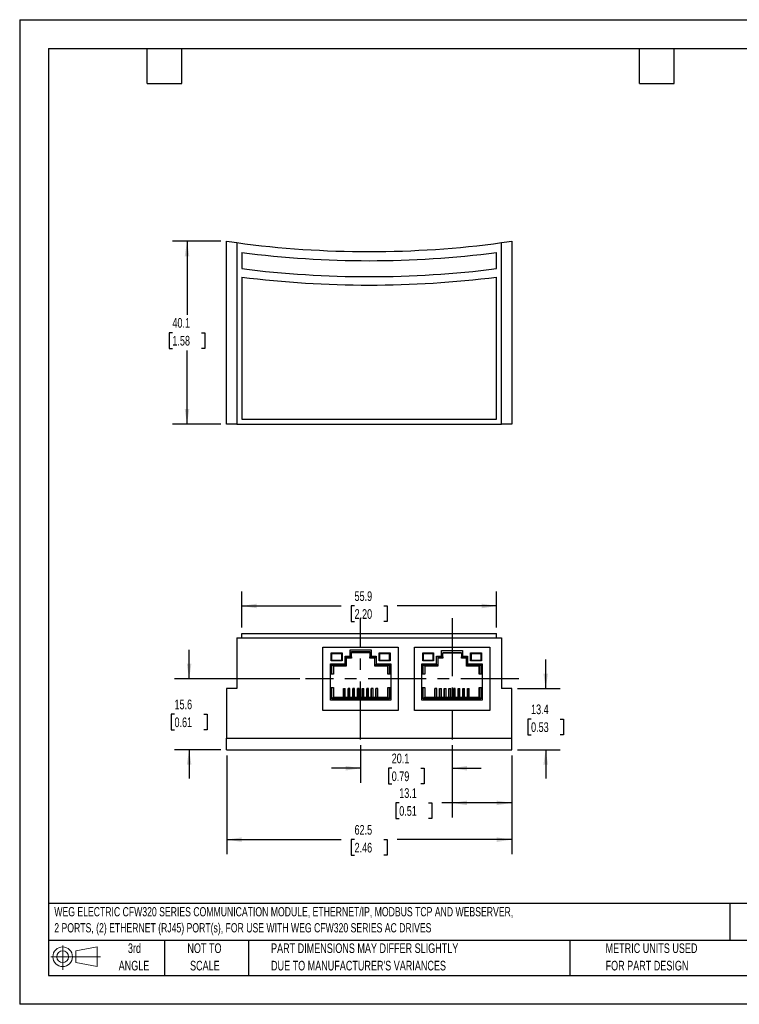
# Model space of a CAD drawing. Header units: millimetres. Extents: x 0 to 279, y 0 to 216.
# Tile 1 of 2: x 0 to 158, y 0 to 216. Entities that reach past the tile are written whole.
import ezdxf

# ---------------------------------------------------------------- set-up
doc = ezdxf.new("R2010")
doc.units = ezdxf.units.MM
doc.linetypes.add('CENTERX2', pattern=[20.32, 12.7, -2.54, 2.54, -2.54])
doc.layers.add('CENTER', color=40, linetype='CENTERX2')
doc.layers.add('SLD-DEFPOINTS', color=7, linetype='Continuous')
doc.layers.add('DIMENSIONS', color=140, linetype='Continuous', lineweight=25)
doc.layers.add('TEXT', color=140, linetype='Continuous', lineweight=25)
doc.styles.add('SLDTEXTSTYLE0', font='TXT', dxfattribs={"width": 0.7})
doc.dimstyles.new('SLDDIMSTYLE0', dxfattribs={"dimtxt": 2.158008, "dimasz": 3.302, "dimexe": 0, "dimexo": 0.0625, "dimgap": 0.539502, "dimtad": 0, "dimtih": 1, "dimtoh": 1, "dimrnd": 1e-09, "dimzin": 12, "dimdsep": 46, "dimtxsty": 'SLDTEXTSTYLE0', "dimsah": 1, "dimcen": 0.09, "dimadec": 0, "dimazin": 3, "dimtfac": 1, "dimtofl": 0, "dimtmove": 0, "dimatfit": 3, "dimfxl": 0, "dimfrac": 2, "dimtolj": 1, "dimtzin": 12, "dimarcsym": 0})
doc.dimstyles.new('SLDDIMSTYLE1', dxfattribs={"dimtxt": 2.158008, "dimasz": 3.302, "dimexe": 0, "dimexo": 0.0625, "dimgap": 0.539502, "dimtad": 0, "dimtih": 1, "dimtoh": 1, "dimrnd": 1e-09, "dimzin": 12, "dimdsep": 46, "dimtxsty": 'SLDTEXTSTYLE0', "dimsah": 1, "dimcen": 0.09, "dimadec": 0, "dimazin": 3, "dimtfac": 1, "dimtmove": 0, "dimatfit": 0, "dimfxl": 0, "dimfrac": 2, "dimtolj": 1, "dimtzin": 12, "dimarcsym": 0})

# ---------------------------------------------------------------- blocks, each defined once
blk = doc.blocks.new('Block11')
at = {"color": 7, "linetype": 'Continuous', "lineweight": 18}
for p, q in [((2.59, 5.31), (2.59, 0)), ((5.48, 4.17), (10.18, 5.03)), ((10.18, 5.03), (10.18, 0.73)), ((0, 2.88), (10.87, 2.88)), ((5.48, 1.6), (5.48, 4.17)), ((5.48, 1.6), (10.18, 0.73))]:
    blk.add_line(p, q, dxfattribs=at)
for radius in [2.15, 1.29]:
    blk.add_circle((2.59, 2.88), radius, dxfattribs=at)
blk = doc.blocks.new('Block12')
at = {"layer": 'SLD-DEFPOINTS'}
blk.add_blockref('Block11', (0, 0), dxfattribs=at)
blk = doc.blocks.new('SW_NOTE_0')
at = {"layer": 'TEXT', "color": 0, "linetype": 'CENTERX2', "lineweight": 18, "char_height": 2.0283, "attachment_point": 1, "style": 'SLDTEXTSTYLE0'}
for s, insert in [('WEG ELECTRIC CFW320 SERIES COMMUNICATION MODULE, ETHERNET/IP, MODBUS TCP AND WEBSERVER,', (0, 2.61)), ('2 PORTS, (2) ETHERNET (RJ45) PORT(s), FOR USE WITH WEG CFW320 SERIES AC DRIVES', (0, -0.91))]:
    blk.add_mtext(s, dxfattribs=dict(at, insert=insert))
blk = doc.blocks.new('SW_NOTE_0_3')
at = {"layer": 'TEXT', "color": 0, "linetype": 'CENTERX2', "lineweight": 18, "char_height": 2.1167, "attachment_point": 1, "style": 'SLDTEXTSTYLE0'}
for s, insert in [('PART DIMENSIONS MAY DIFFER SLIGHTLY', (0, 2.73)), ("DUE TO MANUFACTURER'S VARIANCES", (0, -1.09))]:
    blk.add_mtext(s, dxfattribs=dict(at, insert=insert))
blk = doc.blocks.new('SW_NOTE_0_4')
at = {"layer": 'TEXT', "color": 0, "linetype": 'CENTERX2', "lineweight": 18, "char_height": 2.117, "attachment_point": 2, "style": 'SLDTEXTSTYLE0'}
for s, insert in [('NOT TO', (5.26, 2.73)), ('SCALE', (5.35, -1.09))]:
    blk.add_mtext(s, dxfattribs=dict(at, insert=insert))
blk = doc.blocks.new('SW_NOTE_0_5')
at = {"layer": 'TEXT', "color": 0, "linetype": 'CENTERX2', "lineweight": 18, "char_height": 2.117, "attachment_point": 2, "style": 'SLDTEXTSTYLE0'}
for s, insert in [('3rd', (2.32, 2.73)), ('ANGLE', (2.22, -1.09))]:
    blk.add_mtext(s, dxfattribs=dict(at, insert=insert))
blk = doc.blocks.new('SW_NOTE_0_6')
at = {"layer": 'TEXT', "color": 0, "linetype": 'CENTERX2', "lineweight": 18, "char_height": 2.1167, "attachment_point": 1, "style": 'SLDTEXTSTYLE0'}
for s, insert in [('METRIC UNITS USED', (0, 2.73)), ('FOR PART DESIGN', (0, -1.09))]:
    blk.add_mtext(s, dxfattribs=dict(at, insert=insert))
blk = doc.blocks.new('_D')
at = {"layer": 'DIMENSIONS'}
for p, q in [((48.69, 82.6), (48.69, 90.52)), ((104.59, 82.6), (104.59, 90.52)), ((48.69, 87.35), (70.51, 87.35)), ((73.43, 87.35), (72.71, 87.35)), ((72.71, 87.35), (72.71, 83.92)), ((79.84, 87.35), (80.57, 87.35)), ((80.57, 87.35), (80.57, 83.92)), ((104.59, 87.35), (82.77, 87.35)), ((72.71, 83.92), (73.43, 83.92)), ((80.57, 83.92), (79.84, 83.92))]:
    blk.add_line(p, q, dxfattribs=at)
for points in [[(48.69, 87.35), (51.99, 86.84), (51.99, 87.85)], [(104.59, 87.35), (101.29, 87.85), (101.29, 86.84)]]:
    blk.add_solid(points, dxfattribs=at)
at = {"layer": 'DIMENSIONS', "char_height": 2.117, "attachment_point": 1, "style": 'SLDTEXTSTYLE0'}
for s, insert in [('55.9', (73.43, 90.56)), ('2.20', (73.43, 86.64))]:
    blk.add_mtext(s, dxfattribs=dict(at, insert=insert))
blk = doc.blocks.new('_D_1')
at = {"layer": 'DIMENSIONS'}
for p, q in [((115.35, 69.23), (115.35, 75.58)), ((109.16, 69.23), (118.52, 69.23)), ((112.14, 62.53), (111.41, 62.53)), ((111.41, 62.53), (111.41, 59.1)), ((118.55, 62.53), (119.28, 62.53)), ((119.28, 62.53), (119.28, 59.1)), ((111.41, 59.1), (112.14, 59.1)), ((119.28, 59.1), (118.55, 59.1)), ((109.16, 55.83), (118.52, 55.83)), ((115.35, 55.83), (115.35, 49.48))]:
    blk.add_line(p, q, dxfattribs=at)
for points in [[(115.35, 69.23), (115.85, 72.53), (114.84, 72.53)], [(115.35, 55.83), (114.84, 52.53), (115.85, 52.53)]]:
    blk.add_solid(points, dxfattribs=at)
at = {"layer": 'DIMENSIONS', "char_height": 2.117, "attachment_point": 1, "style": 'SLDTEXTSTYLE0'}
for s, insert in [('13.4', (112.14, 65.74)), ('0.53', (112.14, 61.83))]:
    blk.add_mtext(s, dxfattribs=dict(at, insert=insert))
blk = doc.blocks.new('_D_2')
at = {"layer": 'DIMENSIONS'}
for p, q in [((45.39, 54.56), (45.39, 32.93)), ((107.89, 54.56), (107.89, 32.93)), ((45.39, 36.11), (70.51, 36.11)), ((73.43, 36.11), (72.71, 36.11)), ((72.71, 36.11), (72.71, 32.68)), ((79.84, 36.11), (80.57, 36.11)), ((80.57, 36.11), (80.57, 32.68)), ((107.89, 36.11), (82.77, 36.11)), ((72.71, 32.68), (73.43, 32.68)), ((80.57, 32.68), (79.84, 32.68))]:
    blk.add_line(p, q, dxfattribs=at)
for points in [[(45.39, 36.11), (48.69, 35.6), (48.69, 36.61)], [(107.89, 36.11), (104.59, 36.61), (104.59, 35.6)]]:
    blk.add_solid(points, dxfattribs=at)
at = {"layer": 'DIMENSIONS', "char_height": 2.117, "attachment_point": 1, "style": 'SLDTEXTSTYLE0'}
for s, insert in [('62.5', (73.43, 39.32)), ('2.46', (73.43, 35.41))]:
    blk.add_mtext(s, dxfattribs=dict(at, insert=insert))
blk = doc.blocks.new('_D_3')
at = {"layer": 'DIMENSIONS'}
for p, q in [((37.15, 71.38), (37.15, 77.73)), ((61.42, 71.38), (33.98, 71.38)), ((33.95, 63.61), (33.22, 63.61)), ((33.22, 63.61), (33.22, 60.18)), ((40.36, 63.61), (41.09, 63.61)), ((41.09, 63.61), (41.09, 60.18)), ((33.22, 60.18), (33.95, 60.18)), ((41.09, 60.18), (40.36, 60.18)), ((44.12, 55.83), (33.98, 55.83)), ((37.15, 55.83), (37.15, 49.48))]:
    blk.add_line(p, q, dxfattribs=at)
for points in [[(37.15, 71.38), (37.66, 74.68), (36.65, 74.68)], [(37.15, 55.83), (36.65, 52.53), (37.66, 52.53)]]:
    blk.add_solid(points, dxfattribs=at)
at = {"layer": 'DIMENSIONS', "char_height": 2.117, "attachment_point": 1, "style": 'SLDTEXTSTYLE0'}
for s, insert in [('15.6', (33.95, 66.82)), ('0.61', (33.95, 62.9))]:
    blk.add_mtext(s, dxfattribs=dict(at, insert=insert))
blk = doc.blocks.new('_D_4')
at = {"layer": 'DIMENSIONS'}
for p, q in [((94.82, 56.81), (94.82, 40.99)), ((107.89, 54.56), (107.89, 40.99)), ((83.23, 44.16), (82.5, 44.16)), ((82.5, 44.16), (82.5, 40.73)), ((89.64, 44.16), (90.37, 44.16)), ((90.37, 44.16), (90.37, 40.73)), ((94.82, 44.16), (92.56, 44.16)), ((107.89, 44.16), (94.82, 44.16)), ((82.5, 40.73), (83.23, 40.73)), ((90.37, 40.73), (89.64, 40.73))]:
    blk.add_line(p, q, dxfattribs=at)
for points in [[(94.82, 44.16), (98.12, 43.66), (98.12, 44.67)], [(107.89, 44.16), (104.59, 44.67), (104.59, 43.66)]]:
    blk.add_solid(points, dxfattribs=at)
at = {"layer": 'DIMENSIONS', "char_height": 2.117, "attachment_point": 1, "style": 'SLDTEXTSTYLE0'}
for s, insert in [('13.1', (83.23, 47.38)), ('0.51', (83.23, 43.46))]:
    blk.add_mtext(s, dxfattribs=dict(at, insert=insert))
blk = doc.blocks.new('_D_5')
at = {"layer": 'DIMENSIONS'}
for p, q in [((74.76, 56.81), (74.76, 48.59)), ((94.82, 56.81), (94.82, 48.59)), ((74.76, 51.76), (68.41, 51.76)), ((81.58, 51.76), (80.86, 51.76)), ((80.86, 51.76), (80.86, 48.33)), ((87.99, 51.76), (88.72, 51.76)), ((88.72, 51.76), (88.72, 48.33)), ((94.82, 51.76), (101.17, 51.76)), ((80.86, 48.33), (81.58, 48.33)), ((88.72, 48.33), (87.99, 48.33))]:
    blk.add_line(p, q, dxfattribs=at)
for points in [[(74.76, 51.76), (71.46, 52.27), (71.46, 51.26)], [(94.82, 51.76), (98.12, 51.26), (98.12, 52.27)]]:
    blk.add_solid(points, dxfattribs=at)
at = {"layer": 'DIMENSIONS', "char_height": 2.117, "attachment_point": 1, "style": 'SLDTEXTSTYLE0'}
for s, insert in [('20.1', (81.58, 54.98)), ('0.79', (81.58, 51.06))]:
    blk.add_mtext(s, dxfattribs=dict(at, insert=insert))
blk = doc.blocks.new('_D_8')
at = {"layer": 'DIMENSIONS'}
for p, q in [((44.12, 167.32), (33.52, 167.32)), ((36.69, 167.32), (36.69, 151.18)), ((33.49, 147.27), (32.76, 147.27)), ((32.76, 147.27), (32.76, 143.84)), ((39.9, 147.27), (40.63, 147.27)), ((40.63, 147.27), (40.63, 143.84)), ((32.76, 143.84), (33.49, 143.84)), ((36.69, 127.22), (36.69, 143.36)), ((40.63, 143.84), (39.9, 143.84)), ((44.12, 127.22), (33.52, 127.22))]:
    blk.add_line(p, q, dxfattribs=at)
for points in [[(36.69, 167.32), (36.19, 164.02), (37.2, 164.02)], [(36.69, 127.22), (37.2, 130.52), (36.19, 130.52)]]:
    blk.add_solid(points, dxfattribs=at)
at = {"layer": 'DIMENSIONS', "char_height": 2.117, "attachment_point": 1, "style": 'SLDTEXTSTYLE0'}
for s, insert in [('40.1', (33.49, 150.48)), ('1.58', (33.49, 146.57))]:
    blk.add_mtext(s, dxfattribs=dict(at, insert=insert))

msp = doc.modelspace()

# ---------------------------------------------------------------- linework, layer by layer
at = {"color": 7, "linetype": 'Continuous'}
for p, q in [((0.002, 215.903), (0.002, 0.003)), ((0.002, 215.903), (279.402, 215.903)), ((279.402, 0.003), (0.002, 0.003))]:
    msp.add_line(p, q, dxfattribs=at)
for p, q in [((45.388, 127.22), (45.388, 167.32)), ((47.588, 167.011), (47.588, 127.22)), ((105.688, 127.22), (105.688, 167.011)), ((107.888, 167.32), (107.888, 127.22)), ((48.688, 164.849), (48.688, 161.32)), ((104.588, 161.32), (104.588, 164.849)), ((48.688, 159.466), (48.688, 128.32)), ((104.588, 128.32), (104.588, 159.466)), ((48.688, 128.32), (104.588, 128.32)), ((47.588, 127.22), (45.388, 127.22)), ((47.588, 127.22), (105.688, 127.22)), ((107.888, 127.22), (105.688, 127.22)), ((47.588, 80.331), (47.588, 69.231)), ((47.588, 80.331), (105.688, 80.331)), ((48.688, 80.331), (48.688, 81.331)), ((48.688, 81.331), (104.588, 81.331)), ((104.588, 80.331), (104.588, 81.331)), ((105.688, 80.331), (105.688, 69.231)), ((66.508, 64.431), (66.508, 78.331)), ((66.508, 78.331), (83.008, 78.331)), ((83.008, 78.331), (83.008, 64.431)), ((86.568, 64.431), (86.568, 78.331)), ((86.568, 78.331), (103.068, 78.331)), ((103.068, 78.331), (103.068, 64.431)), ((68.312, 77.059), (70.706, 77.059)), ((68.312, 75.329), (68.312, 77.059)), ((68.412, 76.929), (68.412, 75.429)), ((68.412, 76.929), (70.606, 76.929)), ((68.412, 76.929), (68.412, 75.429)), ((68.412, 76.929), (68.412, 76.929)), ((70.606, 75.429), (70.606, 76.929)), ((70.706, 77.059), (70.706, 75.329)), ((70.706, 75.329), (70.706, 77.059)), ((71.359, 76.359), (72.459, 76.359)), ((71.359, 74.659), (71.359, 76.359)), ((71.609, 76.219), (72.729, 76.219)), ((71.609, 76.219), (71.609, 74.489)), ((72.729, 75.869), (71.609, 75.869)), ((72.459, 77.709), (77.059, 77.709)), ((72.459, 76.359), (72.459, 77.709)), ((72.729, 77.339), (76.789, 77.339)), ((72.729, 76.219), (72.729, 77.339)), ((76.789, 77.059), (72.729, 77.059)), ((72.729, 76.219), (72.729, 75.869)), ((76.789, 77.339), (76.789, 76.219)), ((76.789, 77.339), (76.789, 77.059)), ((76.789, 77.059), (76.789, 75.869)), ((76.789, 77.059), (76.789, 77.059)), ((76.789, 76.219), (77.909, 76.219)), ((76.789, 75.869), (76.789, 76.219)), ((76.789, 75.869), (76.789, 75.869)), ((77.909, 75.869), (76.789, 75.869)), ((77.059, 77.709), (77.059, 76.359)), ((77.059, 77.709), (77.059, 76.359)), ((77.059, 77.709), (77.059, 77.709)), ((77.059, 76.359), (78.159, 76.359)), ((77.059, 76.359), (77.059, 76.359)), ((77.909, 74.139), (77.909, 76.359)), ((77.909, 74.489), (77.909, 76.219)), ((77.909, 76.219), (77.909, 75.869)), ((77.909, 75.869), (77.909, 75.869)), ((78.159, 76.359), (78.159, 74.659)), ((78.159, 76.359), (78.159, 74.659)), ((78.159, 76.359), (78.159, 76.359)), ((78.812, 77.059), (81.206, 77.059)), ((78.812, 75.329), (78.812, 77.059)), ((78.912, 76.929), (78.912, 75.429)), ((78.912, 76.929), (81.106, 76.929)), ((81.106, 75.429), (81.106, 76.929)), ((81.206, 77.059), (81.206, 75.329)), ((81.206, 75.329), (81.206, 77.059)), ((88.37, 75.329), (88.37, 77.059)), ((88.37, 77.059), (90.764, 77.059)), ((88.47, 76.929), (88.47, 76.929)), ((88.47, 76.929), (88.47, 75.429)), ((88.47, 76.929), (88.47, 75.429)), ((88.47, 76.929), (90.664, 76.929)), ((90.664, 75.429), (90.664, 76.929)), ((90.764, 77.059), (90.764, 75.329)), ((90.764, 75.329), (90.764, 77.059)), ((91.417, 76.359), (92.517, 76.359)), ((91.417, 74.659), (91.417, 76.359)), ((91.667, 76.219), (92.787, 76.219)), ((91.667, 76.219), (91.667, 74.489)), ((92.787, 75.869), (91.667, 75.869)), ((92.517, 77.558), (97.117, 77.558)), ((92.517, 76.359), (92.517, 77.558)), ((92.787, 77.087), (96.847, 77.087)), ((92.787, 76.219), (92.787, 77.087)), ((96.847, 77.059), (92.787, 77.059)), ((92.787, 76.219), (92.787, 75.869)), ((96.847, 77.087), (96.847, 76.219)), ((96.847, 77.087), (96.847, 77.059)), ((96.847, 77.059), (96.847, 75.869)), ((96.847, 77.059), (96.847, 77.059)), ((96.847, 76.219), (97.967, 76.219)), ((96.847, 75.869), (96.847, 76.219)), ((96.847, 75.869), (96.847, 75.869)), ((97.967, 75.869), (96.847, 75.869)), ((97.117, 77.558), (97.117, 76.359)), ((97.117, 77.558), (97.117, 76.359)), ((97.117, 77.558), (97.117, 77.558)), ((97.117, 76.359), (98.217, 76.359)), ((97.117, 76.359), (97.117, 76.359)), ((97.967, 74.139), (97.967, 76.359)), ((97.967, 74.489), (97.967, 76.219)), ((97.967, 76.219), (97.967, 75.869)), ((97.967, 75.869), (97.967, 75.869)), ((98.217, 76.359), (98.217, 74.659)), ((98.217, 76.359), (98.217, 74.659)), ((98.217, 76.359), (98.217, 76.359)), ((98.87, 77.059), (101.264, 77.059)), ((98.87, 75.329), (98.87, 77.059)), ((98.97, 76.929), (98.97, 75.429)), ((98.97, 76.929), (101.164, 76.929)), ((101.164, 75.429), (101.164, 76.929)), ((101.264, 77.059), (101.264, 75.329)), ((101.264, 75.329), (101.264, 77.059)), ((68.159, 74.659), (71.359, 74.659)), ((68.159, 66.709), (68.159, 74.659)), ((70.706, 75.329), (68.312, 75.329)), ((68.412, 75.429), (70.606, 75.429)), ((68.439, 74.489), (71.609, 74.489)), ((68.439, 72.399), (68.439, 74.489)), ((68.789, 74.139), (68.439, 74.489)), ((68.789, 74.139), (68.789, 72.399)), ((71.609, 74.139), (68.789, 74.139)), ((70.706, 75.329), (70.706, 75.329)), ((71.609, 74.489), (71.609, 74.139)), ((77.909, 74.489), (81.079, 74.489)), ((77.909, 74.139), (77.909, 74.489)), ((77.909, 74.139), (77.909, 74.139)), ((80.729, 74.139), (77.909, 74.139)), ((78.159, 74.659), (81.359, 74.659)), ((78.159, 74.659), (78.159, 74.659)), ((81.206, 75.329), (78.812, 75.329)), ((78.912, 75.429), (81.106, 75.429)), ((80.729, 74.139), (81.079, 74.489)), ((80.729, 72.399), (80.729, 74.139)), ((80.729, 74.139), (80.729, 72.399)), ((81.079, 74.489), (81.079, 72.399)), ((81.206, 75.329), (81.206, 75.329)), ((81.359, 74.659), (81.359, 66.709)), ((81.359, 74.659), (81.359, 72.399)), ((81.359, 74.659), (81.359, 74.659)), ((88.217, 74.659), (91.417, 74.659)), ((88.217, 66.709), (88.217, 74.659)), ((90.764, 75.329), (88.37, 75.329)), ((88.47, 75.429), (90.664, 75.429)), ((88.497, 72.399), (88.497, 74.489)), ((88.847, 74.139), (88.497, 74.489)), ((88.497, 74.489), (91.667, 74.489)), ((88.847, 74.139), (88.847, 72.399)), ((91.667, 74.139), (88.847, 74.139)), ((90.764, 75.329), (90.764, 75.329)), ((91.667, 74.489), (91.667, 74.139)), ((97.967, 74.489), (101.137, 74.489)), ((97.967, 74.139), (97.967, 74.489)), ((97.967, 74.139), (97.967, 74.139)), ((100.787, 74.139), (97.967, 74.139)), ((98.217, 74.659), (101.417, 74.659)), ((98.217, 74.659), (98.217, 74.659)), ((101.264, 75.329), (98.87, 75.329)), ((98.97, 75.429), (101.164, 75.429)), ((100.787, 74.139), (101.137, 74.489)), ((100.787, 72.399), (100.787, 74.139)), ((100.787, 74.139), (100.787, 72.399)), ((101.137, 74.489), (101.137, 72.399)), ((101.264, 75.329), (101.264, 75.329)), ((101.417, 74.659), (101.417, 66.709)), ((101.417, 74.659), (101.417, 72.399)), ((101.417, 74.659), (101.417, 74.659)), ((68.439, 72.399), (68.159, 72.399)), ((68.789, 72.399), (68.439, 72.399)), ((81.079, 72.399), (80.729, 72.399)), ((80.729, 72.399), (80.729, 72.399)), ((81.359, 72.399), (81.079, 72.399)), ((81.359, 72.399), (81.359, 69.479)), ((88.497, 72.399), (88.217, 72.399)), ((88.847, 72.399), (88.497, 72.399)), ((101.137, 72.399), (100.787, 72.399)), ((100.787, 72.399), (100.787, 72.399)), ((101.417, 72.399), (101.137, 72.399)), ((101.417, 72.399), (101.417, 69.479)), ((47.588, 69.231), (45.388, 69.231)), ((45.388, 69.231), (45.388, 58.331)), ((68.159, 69.479), (68.439, 69.479)), ((68.439, 67.009), (68.439, 69.479)), ((68.439, 69.479), (68.789, 69.479)), ((68.789, 69.479), (68.789, 67.359)), ((70.989, 69.285), (70.989, 67.364)), ((70.989, 68.948), (70.989, 69.285)), ((70.989, 69.285), (71.389, 69.285)), ((71.389, 67.364), (71.389, 69.285)), ((72.009, 69.285), (72.009, 67.364)), ((72.009, 68.948), (72.009, 69.285)), ((72.409, 69.285), (72.009, 69.285)), ((72.409, 67.364), (72.409, 69.285)), ((73.029, 69.285), (73.029, 67.364)), ((73.029, 68.948), (73.029, 69.285)), ((73.429, 69.285), (73.029, 69.285)), ((73.429, 67.364), (73.429, 69.285)), ((74.049, 69.285), (74.049, 67.364)), ((74.049, 68.948), (74.049, 69.285)), ((74.449, 69.285), (74.049, 69.285)), ((74.449, 67.364), (74.449, 69.285)), ((75.069, 69.285), (75.069, 67.364)), ((75.069, 68.948), (75.069, 69.285)), ((75.069, 69.285), (75.469, 69.285)), ((75.469, 67.364), (75.469, 69.285)), ((76.089, 69.285), (76.089, 67.364)), ((76.089, 68.948), (76.089, 69.285)), ((76.489, 69.285), (76.089, 69.285)), ((76.489, 67.364), (76.489, 69.285)), ((77.109, 69.285), (77.109, 67.364)), ((77.109, 68.948), (77.109, 69.285)), ((77.509, 69.285), (77.109, 69.285)), ((77.509, 67.364), (77.509, 69.285)), ((78.129, 69.285), (78.129, 67.364)), ((78.129, 68.948), (78.129, 69.285)), ((78.529, 69.285), (78.129, 69.285)), ((78.529, 67.364), (78.529, 69.285)), ((80.729, 67.359), (80.729, 69.479)), ((80.729, 69.479), (81.079, 69.479)), ((80.729, 69.479), (80.729, 67.359)), ((80.729, 69.479), (80.729, 69.479)), ((81.079, 69.479), (81.079, 67.009)), ((81.079, 69.479), (81.359, 69.479)), ((81.359, 69.479), (81.359, 66.709)), ((88.217, 69.479), (88.497, 69.479)), ((88.497, 67.009), (88.497, 69.479)), ((88.497, 69.479), (88.847, 69.479)), ((88.847, 69.479), (88.847, 67.359)), ((91.047, 69.285), (91.047, 67.364)), ((91.047, 68.948), (91.047, 69.285)), ((91.447, 69.285), (91.047, 69.285)), ((91.447, 67.364), (91.447, 69.285)), ((92.067, 69.285), (92.067, 67.364)), ((92.067, 68.948), (92.067, 69.285)), ((92.067, 69.285), (92.467, 69.285)), ((92.467, 67.364), (92.467, 69.285)), ((93.087, 69.285), (93.087, 67.364)), ((93.087, 68.948), (93.087, 69.285)), ((93.087, 69.285), (93.487, 69.285)), ((93.487, 67.364), (93.487, 69.285)), ((94.107, 69.285), (94.107, 67.364)), ((94.107, 68.948), (94.107, 69.285)), ((94.107, 69.285), (94.507, 69.285)), ((94.507, 67.364), (94.507, 69.285)), ((95.127, 69.285), (95.127, 67.364)), ((95.127, 68.948), (95.127, 69.285)), ((95.527, 69.285), (95.127, 69.285)), ((95.527, 67.364), (95.527, 69.285)), ((96.147, 69.285), (96.147, 67.364)), ((96.147, 68.948), (96.147, 69.285)), ((96.147, 69.285), (96.547, 69.285)), ((96.547, 67.364), (96.547, 69.285)), ((97.167, 69.285), (97.167, 67.364)), ((97.167, 68.948), (97.167, 69.285)), ((97.167, 69.285), (97.567, 69.285)), ((97.567, 67.364), (97.567, 69.285)), ((98.187, 69.285), (98.187, 67.364)), ((98.187, 68.948), (98.187, 69.285)), ((98.187, 69.285), (98.587, 69.285)), ((98.587, 67.364), (98.587, 69.285)), ((100.787, 67.359), (100.787, 69.479)), ((100.787, 69.479), (101.137, 69.479)), ((100.787, 69.479), (100.787, 67.359)), ((100.787, 69.479), (100.787, 69.479)), ((101.137, 69.479), (101.137, 67.009)), ((101.137, 69.479), (101.417, 69.479)), ((101.417, 69.479), (101.417, 66.709)), ((107.888, 69.231), (105.688, 69.231)), ((107.888, 58.331), (107.888, 69.231)), ((68.789, 67.359), (68.439, 67.009)), ((81.079, 67.009), (68.439, 67.009)), ((68.789, 67.359), (80.729, 67.359)), ((70.989, 67.359), (70.989, 68.948)), ((70.989, 67.364), (71.389, 67.364)), ((72.009, 67.359), (72.009, 68.948)), ((72.009, 67.364), (72.409, 67.364)), ((73.029, 67.359), (73.029, 68.948)), ((73.029, 67.359), (73.029, 67.364)), ((73.029, 67.364), (73.429, 67.364)), ((73.429, 67.364), (73.429, 67.359)), ((74.049, 67.359), (74.049, 68.948)), ((74.049, 67.364), (74.449, 67.364)), ((74.049, 67.359), (74.049, 67.364)), ((74.449, 67.364), (74.449, 67.359)), ((75.069, 67.359), (75.069, 68.948)), ((75.069, 67.364), (75.469, 67.364)), ((76.089, 67.359), (76.089, 68.948)), ((76.089, 67.359), (76.089, 67.364)), ((76.089, 67.364), (76.489, 67.364)), ((76.489, 67.364), (76.489, 67.359)), ((77.109, 67.359), (77.109, 68.948)), ((77.109, 67.364), (77.509, 67.364)), ((77.109, 67.364), (77.109, 67.359)), ((77.509, 67.359), (77.509, 67.364)), ((78.129, 67.359), (78.129, 68.948)), ((78.129, 67.364), (78.529, 67.364)), ((78.129, 67.359), (78.129, 67.364)), ((78.529, 67.364), (78.529, 67.359)), ((80.729, 67.359), (81.079, 67.009)), ((88.847, 67.359), (88.497, 67.009)), ((101.137, 67.009), (88.497, 67.009)), ((88.847, 67.359), (100.787, 67.359)), ((91.047, 67.359), (91.047, 68.948)), ((91.047, 67.364), (91.447, 67.364)), ((92.067, 67.359), (92.067, 68.948)), ((92.067, 67.364), (92.467, 67.364)), ((93.087, 67.359), (93.087, 68.948)), ((93.087, 67.364), (93.487, 67.364)), ((93.487, 67.364), (93.487, 67.359)), ((94.107, 67.359), (94.107, 68.948)), ((94.107, 67.364), (94.507, 67.364)), ((94.507, 67.364), (94.507, 67.359)), ((95.127, 67.359), (95.127, 68.948)), ((95.127, 67.364), (95.527, 67.364)), ((96.147, 67.359), (96.147, 68.948)), ((96.147, 67.364), (96.547, 67.364)), ((96.547, 67.364), (96.547, 67.359)), ((97.167, 67.359), (97.167, 68.948)), ((97.167, 67.364), (97.167, 67.359)), ((97.167, 67.364), (97.567, 67.364)), ((97.567, 67.359), (97.567, 67.364)), ((98.187, 67.359), (98.187, 68.948)), ((98.187, 67.364), (98.587, 67.364)), ((98.587, 67.364), (98.587, 67.359)), ((100.787, 67.359), (101.137, 67.009)), ((81.359, 66.709), (68.159, 66.709)), ((81.359, 66.709), (81.359, 66.709)), ((101.417, 66.709), (88.217, 66.709)), ((101.417, 66.709), (101.417, 66.709)), ((83.008, 64.431), (66.508, 64.431)), ((103.068, 64.431), (86.568, 64.431)), ((45.388, 58.331), (107.888, 58.331)), ((45.388, 55.831), (45.388, 58.331)), ((107.888, 55.831), (107.888, 58.331)), ((45.388, 55.831), (107.888, 55.831))]:
    msp.add_line(p, q)
at = {"flags": 128}
for points in [[(70.989, 67.364), (70.989, 67.363), (70.989, 67.362), (70.989, 67.362), (70.989, 67.361), (70.989, 67.361), (70.989, 67.36), (70.989, 67.36), (70.989, 67.359)], [(71.389, 67.359), (71.389, 67.36), (71.389, 67.36), (71.389, 67.361), (71.389, 67.361), (71.389, 67.362), (71.389, 67.362), (71.389, 67.363), (71.389, 67.364)], [(72.009, 67.364), (72.009, 67.363), (72.009, 67.362), (72.009, 67.362), (72.009, 67.361), (72.009, 67.361), (72.009, 67.36), (72.009, 67.36), (72.009, 67.359)], [(72.409, 67.364), (72.409, 67.363), (72.409, 67.362), (72.409, 67.362), (72.409, 67.361), (72.409, 67.361), (72.409, 67.36), (72.409, 67.36), (72.409, 67.359)], [(75.069, 67.364), (75.069, 67.363), (75.069, 67.362), (75.069, 67.362), (75.069, 67.361), (75.069, 67.361), (75.069, 67.36), (75.069, 67.36), (75.069, 67.359)], [(75.469, 67.359), (75.469, 67.36), (75.469, 67.36), (75.469, 67.361), (75.469, 67.361), (75.469, 67.362), (75.469, 67.362), (75.469, 67.363), (75.469, 67.364)], [(91.047, 67.364), (91.047, 67.363), (91.047, 67.362), (91.047, 67.362), (91.047, 67.361), (91.047, 67.361), (91.047, 67.36), (91.047, 67.36), (91.047, 67.359)], [(91.447, 67.359), (91.447, 67.36), (91.447, 67.36), (91.447, 67.361), (91.447, 67.361), (91.447, 67.362), (91.447, 67.362), (91.447, 67.363), (91.447, 67.364)], [(92.067, 67.364), (92.067, 67.363), (92.067, 67.362), (92.067, 67.362), (92.067, 67.361), (92.067, 67.361), (92.067, 67.36), (92.067, 67.36), (92.067, 67.359)], [(92.467, 67.364), (92.467, 67.363), (92.467, 67.362), (92.467, 67.362), (92.467, 67.361), (92.467, 67.361), (92.467, 67.36), (92.467, 67.36), (92.467, 67.359)], [(93.087, 67.359), (93.087, 67.36), (93.087, 67.36), (93.087, 67.361), (93.087, 67.361), (93.087, 67.362), (93.087, 67.362), (93.087, 67.363), (93.087, 67.364)], [(94.107, 67.359), (94.107, 67.36), (94.107, 67.36), (94.107, 67.361), (94.107, 67.361), (94.107, 67.362), (94.107, 67.362), (94.107, 67.363), (94.107, 67.364)], [(95.127, 67.364), (95.127, 67.363), (95.127, 67.362), (95.127, 67.362), (95.127, 67.361), (95.127, 67.361), (95.127, 67.36), (95.127, 67.36), (95.127, 67.359)], [(95.527, 67.359), (95.527, 67.36), (95.527, 67.36), (95.527, 67.361), (95.527, 67.361), (95.527, 67.362), (95.527, 67.362), (95.527, 67.363), (95.527, 67.364)], [(96.147, 67.359), (96.147, 67.36), (96.147, 67.36), (96.147, 67.361), (96.147, 67.361), (96.147, 67.362), (96.147, 67.362), (96.147, 67.363), (96.147, 67.364)], [(98.187, 67.359), (98.187, 67.36), (98.187, 67.36), (98.187, 67.361), (98.187, 67.361), (98.187, 67.362), (98.187, 67.362), (98.187, 67.363), (98.187, 67.364)]]:
    msp.add_lwpolyline(points, dxfattribs=at)
for centre, radius, start, end in [((76.638, 382.058), 217, 261.72009, 262.30666), ((76.638, 382.058), 217, 262.30666, 270), ((76.638, 382.058), 217, 270, 277.69334), ((76.638, 382.058), 217, 277.69334, 278.27991), ((76.638, 382.058), 219, 262.6676, 277.3324), ((76.638, 382.058), 222.5, 262.78356, 277.21644), ((76.638, 380.708), 223, 262.79982, 277.20018)]:
    msp.add_arc(centre, radius, start, end)
at = {"layer": 'CENTER'}
for p, q in [((74.758, 58.081), (74.758, 84.681)), ((94.818, 84.681), (94.818, 58.081)), ((109.418, 71.381), (62.688, 71.381))]:
    msp.add_line(p, q, dxfattribs=at)
at = {"layer": 'TEXT'}
for p, q in [((6.35, 209.55), (273.05, 209.55)), ((6.35, 209.55), (6.35, 6.35)), ((27.94, 201.93), (27.94, 209.55)), ((35.56, 201.93), (35.56, 209.55)), ((135.89, 201.93), (135.89, 209.55)), ((143.51, 201.93), (143.51, 209.55)), ((27.94, 201.93), (35.56, 201.93)), ((135.89, 201.93), (143.51, 201.93)), ((273.05, 22.126), (6.35, 22.126)), ((155.759, 22.126), (155.759, 13.97)), ((273.05, 13.97), (6.35, 13.97)), ((31.75, 13.97), (31.75, 6.35)), ((50.212, 13.97), (50.212, 6.35)), ((120.646, 13.97), (120.646, 6.35)), ((6.35, 6.35), (273.05, 6.35))]:
    msp.add_line(p, q, dxfattribs=at)

# ---------------------------------------------------------------- block references
at = {"layer": 'SLD-DEFPOINTS'}
msp.add_blockref('Block12', (6.838, 7.554), dxfattribs=at)
at = {"layer": 'TEXT', "linetype": 'CENTERX2', "lineweight": 18}
for name, p in [('SW_NOTE_0', (7.588, 18.707)), ('SW_NOTE_0_5', (22.847, 10.635)), ('SW_NOTE_0_4', (35.257, 10.635)), ('SW_NOTE_0_3', (55.119, 10.635)), ('SW_NOTE_0_6', (128.478, 10.635))]:
    msp.add_blockref(name, p, dxfattribs=at)

# ---------------------------------------------------------------- dimensions: what is measured, and where the dimension line sits
at = {"layer": 'DIMENSIONS'}
for base, p1, p2, dimstyle, picture, middle in [((36.694, 167.32), (45.388, 127.22), (45.388, 167.32), 'SLDDIMSTYLE0', '_D_8', (36.694, 147.27)), ((37.155, 55.831), (62.688, 71.381), (45.388, 55.831), 'SLDDIMSTYLE1', '_D_3', (37.155, 63.606)), ((115.346, 69.231), (107.888, 55.831), (107.888, 69.231), 'SLDDIMSTYLE1', '_D_1', (115.346, 62.531))]:
    dim = msp.add_linear_dim(base=base, p1=p1, p2=p2, angle=90, dimstyle=dimstyle, dxfattribs=at)
    dim.commit()
    dim.dimension.update_dxf_attribs({"geometry": picture, "text_midpoint": middle, "dimtype": 160})
for base, p1, p2, dimstyle, picture, middle in [((104.588, 87.346), (48.688, 81.331), (104.588, 81.331), 'SLDDIMSTYLE0', '_D', (76.638, 87.346)), ((94.818, 51.764), (74.758, 58.081), (94.818, 58.081), 'SLDDIMSTYLE1', '_D_5', (84.788, 51.764)), ((94.818, 44.165), (107.888, 55.831), (94.818, 58.081), 'SLDDIMSTYLE0', '_D_4', (86.434, 44.165)), ((107.888, 36.106), (45.388, 55.831), (107.888, 55.831), 'SLDDIMSTYLE0', '_D_2', (76.638, 36.106))]:
    dim = msp.add_linear_dim(base=base, p1=p1, p2=p2, dimstyle=dimstyle, dxfattribs=at)
    dim.commit()
    dim.dimension.update_dxf_attribs({"geometry": picture, "text_midpoint": middle, "dimtype": 160})

doc.saveas('drawing.dxf')
